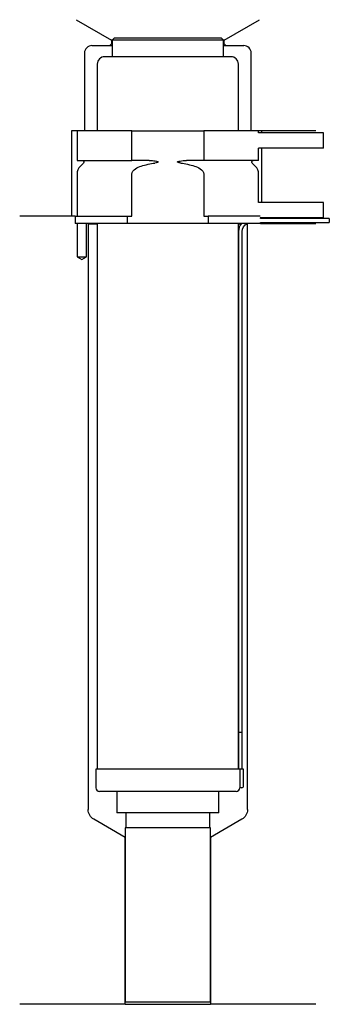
# Model space of a CAD drawing. Header units: millimetres. Extents: x 32 to 116, y 116 to 382.
import ezdxf

# ---------------------------------------------------------------- set-up
doc = ezdxf.new("R2010")
doc.units = ezdxf.units.MM
for name, color, linetype in [('201', 7, 'Continuous'), ('30', 7, 'Continuous'), ('32', 7, 'Continuous')]:
    doc.layers.add(name, color=color, linetype=linetype)

msp = doc.modelspace()

# ---------------------------------------------------------------- linework, layer by layer
at = {"layer": '201', "color": 113}
for p, q in [((47.48, 381.9), (57.01, 376.4)), ((87.41, 376.4), (96.93, 381.9)), ((51.71, 374.9), (56.51, 374.9)), ((57.01, 375.4), (56.51, 374.9)), ((56.51, 374.9), (57.21, 374.9)), ((57.21, 376.4), (57.01, 376.4)), ((57.01, 376.4), (57.01, 375.4)), ((57.21, 375.4), (57.01, 375.4)), ((87.41, 376.4), (87.21, 376.4)), ((87.41, 375.4), (87.21, 375.4)), ((87.21, 374.9), (87.91, 374.9)), ((87.41, 375.4), (87.41, 376.4)), ((87.91, 374.9), (87.41, 375.4)), ((87.91, 374.9), (92.71, 374.9)), ((49.71, 372.9), (49.71, 351.9)), ((94.71, 351.9), (94.71, 372.9)), ((47.71, 351.9), (46.21, 351.9)), ((46.21, 351.9), (46.21, 328.9)), ((112.21, 351.9), (96.71, 351.9)), ((97.51, 351.9), (97.51, 351.4)), ((97.51, 347.2), (97.51, 332.6)), ((46.21, 328.9), (32.21, 328.9)), ((47.21, 328.9), (32.21, 328.9)), ((47.21, 328.9), (47.21, 326.9)), ((47.76, 326.9), (47.76, 317.9)), ((50.26, 317.9), (50.26, 326.9)), ((50.61, 326.9), (50.71, 326.8)), ((93.71, 326.8), (93.81, 326.9)), ((97.21, 326.9), (112.21, 326.9)), ((50.71, 326.8), (53.16, 326.8)), ((50.71, 326.8), (50.71, 168.69)), ((91.26, 326.8), (92.01, 326.8)), ((93.45, 326.8), (93.71, 326.8)), ((93.71, 168.69), (93.71, 326.8)), ((47.76, 317.9), (49.01, 317.18)), ((49.01, 317.18), (50.26, 317.9)), ((60.71, 161.19), (52.21, 166.1)), ((92.21, 166.1), (83.71, 161.19)), ((60.71, 116.14), (60.71, 161.19)), ((83.71, 161.19), (83.71, 116.14)), ((60.71, 116.14), (32.21, 116.14)), ((60.71, 116.14), (83.71, 116.14)), ((112.21, 116.14), (83.71, 116.14))]:
    msp.add_line(p, q, dxfattribs=at)
for centre, start, end in [((51.71, 372.9), 90, 180), ((92.71, 372.9), 0, 90)]:
    msp.add_arc(centre, 2, start, end, dxfattribs=at)
at = {"layer": '201', "color": 113, "extrusion": (0, 0, -1)}
for centre, start, end in [((-53.71, 168.69), -60, 0), ((-90.71, 168.69), 180, 240)]:
    msp.add_arc(centre, 3, start, end, dxfattribs=at)
at = {"layer": '30', "color": 113}
for p, q in [((57.71, 376.9), (57.21, 376.4)), ((57.21, 376.4), (57.21, 371.9)), ((87.21, 376.4), (57.21, 376.4)), ((86.71, 376.9), (57.71, 376.9)), ((87.21, 376.4), (86.71, 376.9)), ((87.21, 371.9), (87.21, 376.4)), ((53.16, 369.9), (53.16, 351.9)), ((89.26, 371.9), (55.16, 371.9)), ((91.26, 351.9), (91.26, 369.9)), ((62.51, 351.9), (47.71, 351.9)), ((47.71, 351.9), (47.71, 343.9)), ((62.51, 351.9), (81.9, 351.9)), ((62.51, 343.9), (62.51, 351.9)), ((96.71, 351.9), (81.9, 351.9)), ((81.9, 351.9), (81.9, 343.9)), ((96.71, 351.4), (96.71, 351.9)), ((96.71, 343.9), (96.71, 347.2)), ((47.71, 343.9), (62.51, 343.9)), ((49.44, 343.22), (48.59, 342.37)), ((67.2, 343.9), (62.51, 343.9)), ((81.9, 343.9), (77.21, 343.9)), ((96.71, 343.9), (81.9, 343.9)), ((95.83, 342.37), (94.98, 343.22)), ((47.71, 340.24), (47.71, 328.9)), ((62.51, 328.9), (62.51, 340.24)), ((81.9, 340.24), (81.9, 328.9)), ((96.71, 332.6), (96.71, 340.24)), ((47.21, 328.9), (47.21, 326.9)), ((47.21, 328.9), (61.31, 328.9)), ((61.31, 326.9), (47.21, 326.9)), ((47.76, 326.9), (47.76, 317.9)), ((50.26, 317.9), (50.26, 326.9)), ((53.16, 326.9), (53.16, 179.6)), ((61.31, 328.9), (62.51, 328.9)), ((61.31, 326.9), (61.31, 328.9)), ((83.11, 326.9), (61.31, 326.9)), ((81.9, 328.9), (83.11, 328.9)), ((97.18, 328.9), (83.11, 328.9)), ((83.11, 328.9), (83.11, 326.9)), ((97.21, 326.9), (83.11, 326.9)), ((91.26, 179.6), (91.26, 326.9)), ((97.21, 328.2), (97.21, 328.4)), ((115.81, 328.2), (97.21, 328.2)), ((97.21, 326.9), (97.21, 327.2)), ((97.21, 327.2), (115.81, 327.2)), ((115.81, 328.2), (115.81, 327.2)), ((91.31, 324.7), (91.31, 189.6)), ((92.31, 189.6), (92.31, 324.7)), ((47.76, 317.9), (50.26, 317.9)), ((91.31, 189.6), (91.31, 179.6)), ((91.31, 189.6), (92.31, 189.6)), ((91.31, 189.6), (92.31, 189.6)), ((92.31, 179.6), (92.31, 189.6)), ((91.64, 179.6), (52.76, 179.6)), ((52.76, 179.6), (52.76, 174.6)), ((91.64, 179.6), (91.64, 175.1)), ((92.66, 179.6), (91.64, 179.6)), ((92.66, 175.1), (92.66, 179.6)), ((90.66, 173.6), (53.76, 173.6)), ((58.46, 173.6), (58.46, 167.84)), ((85.96, 167.84), (85.96, 173.6)), ((92.16, 174.6), (91.66, 174.6)), ((85.96, 167.84), (58.46, 167.84)), ((60.9, 167.84), (60.9, 163.74)), ((83.51, 163.74), (83.51, 167.84)), ((60.71, 163.74), (60.71, 116.69)), ((83.71, 163.74), (60.71, 163.74)), ((83.71, 116.69), (83.71, 163.74)), ((83.71, 116.69), (60.71, 116.69))]:
    msp.add_line(p, q, dxfattribs=at)
for centre, radius, start, end in [((55.16, 369.9), 2, 90, 180), ((89.26, 369.9), 2, 0, 90), ((50.71, 340.24), 3, 135, 180), ((93.71, 340.24), 3, 0, 45), ((94.81, 324.7), 3.5, 141.0539, 180), ((53.76, 174.6), 1, 180, 270), ((90.66, 174.6), 1, -90, 0), ((92.16, 175.1), 0.5, -90, 0)]:
    msp.add_arc(centre, radius, start, end, dxfattribs=at)
at = {"layer": '30', "color": 113, "extrusion": (0, 0, -1)}
for centre, radius, start, end in [((-49.16, 343.5), 0.4, 90, 225), ((-95.26, 343.5), 0.4, -45, 90), ((-94.81, 324.7), 2.5, 0, 61.6416)]:
    msp.add_arc(centre, radius, start, end, dxfattribs=at)
at = {"layer": '30', "color": 113}
for points in [[(65.02, 342.37), (66.23, 342.74), (67.47, 343.03), (68.73, 343.22)], [(75.69, 343.22), (76.94, 343.03), (78.17, 342.74), (79.4, 342.37)]]:
    msp.add_open_spline(points, degree=3, dxfattribs=at)
for points, knots in [([(67.2, 343.9), (67.25, 343.9), (67.29, 343.9), (67.83, 343.89), (68.33, 343.85), (68.82, 343.77), (69.02, 343.74), (69.22, 343.7), (69.43, 343.63), (69.46, 343.62), (69.5, 343.6), (69.52, 343.59), (69.55, 343.57), (69.57, 343.56), (69.59, 343.54), (69.59, 343.54), (69.6, 343.53), (69.6, 343.52), (69.61, 343.51), (69.61, 343.5), (69.6, 343.49), (69.6, 343.49), (69.6, 343.47), (69.59, 343.47), (69.57, 343.44), (69.55, 343.43), (69.46, 343.38), (69.38, 343.36), (69.11, 343.28), (68.92, 343.25), (68.73, 343.22)], [0, 0, 0, 0, 0.037532, 0.037532, 0.479326, 0.479326, 0.479326, 0.652283, 0.652283, 0.67679, 0.67679, 0.692908, 0.692908, 0.709848, 0.709848, 0.715998, 0.715998, 0.722254, 0.722254, 0.726798, 0.726798, 0.731321, 0.731321, 0.738696, 0.738696, 0.757525, 0.757525, 0.830443, 0.830443, 1, 1, 1, 1]), ([(75.69, 343.22), (75.4, 343.26), (75.09, 343.27), (74.8, 343.48), (74.84, 343.56), (74.96, 343.63), (75.03, 343.65), (75.24, 343.71), (75.38, 343.73), (76.08, 343.86), (76.65, 343.9), (77.21, 343.9)], [0, 0, 0, 0, 0.25, 0.25, 0.3125, 0.3125, 0.375, 0.375, 0.5, 0.5, 1, 1, 1, 1]), ([(62.51, 340.24), (62.51, 340.83), (62.96, 341.32), (63.92, 341.98), (64.46, 342.2), (65.02, 342.37)], [0, 0, 0, 0, 0.5, 0.5, 1, 1, 1, 1]), ([(79.4, 342.37), (79.95, 342.2), (80.5, 341.98), (81.46, 341.33), (81.9, 340.83), (81.9, 340.24)], [0, 0, 0, 0, 0.5, 0.5, 1, 1, 1, 1]), ([(91.64, 175.1), (91.64, 175.05), (91.64, 174.99), (91.64, 174.89), (91.64, 174.84), (91.65, 174.75), (91.65, 174.71), (91.65, 174.65), (91.65, 174.63), (91.65, 174.62), (91.65, 174.61), (91.65, 174.6)], [0, 0, 0, 0, 0.207769, 0.207769, 0.415759, 0.415759, 0.624157, 0.624157, 0.834463, 0.834463, 1, 1, 1, 1])]:
    msp.add_open_spline(points, degree=3, knots=knots, dxfattribs=at)
at = {"layer": '32', "color": 113}
for p, q in [((114.21, 351.4), (96.68, 351.4)), ((114.21, 347.2), (114.21, 351.4)), ((114.21, 347.2), (96.68, 347.2)), ((114.21, 332.6), (96.68, 332.6)), ((114.21, 328.4), (114.21, 332.6)), ((114.21, 328.4), (97.18, 328.4))]:
    msp.add_line(p, q, dxfattribs=at)

doc.saveas('drawing.dxf')
